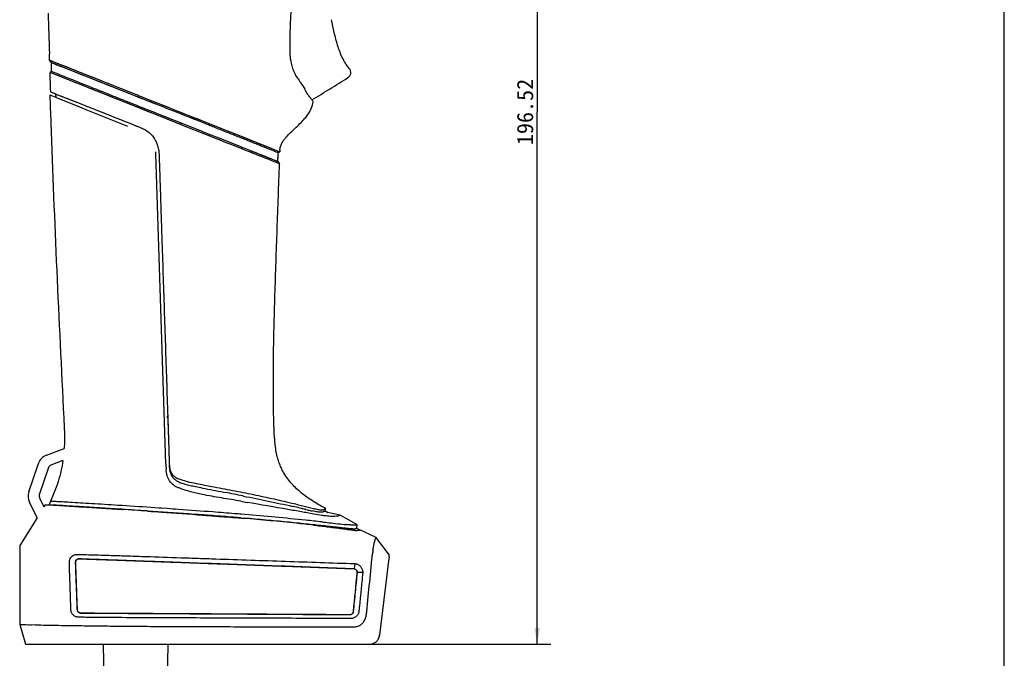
# Model space of a CAD drawing. Header units: millimetres. Extents: x -728 to -276, y -161 to 216.
# Tile 8 of 9: x -458 to -276, y -43 to 75. Entities that reach past the tile are written whole.
import ezdxf
from ezdxf.enums import TextEntityAlignment as Align

# ---------------------------------------------------------------- set-up
doc = ezdxf.new("R2010")
doc.units = ezdxf.units.MM
doc.header["$LTSCALE"] = 23.1
doc.layers.get('0').update_dxf_attribs({"linetype": 'CONTINUOUS'})
for name, color, linetype in [('00_COMPONENTS', 7, 'CONTINUOUS'), ('1', 7, 'CONTINUOUS'), ('51__DRAFT_DIMS', 7, 'CONTINUOUS')]:
    doc.layers.add(name, color=color, linetype=linetype)
doc.styles.get("Standard").update_dxf_attribs({"font": 'simfang.ttf'})
doc.dimstyles.new('DIMSTYLE_2', dxfattribs={"dimtxt": 3, "dimasz": 3, "dimexe": 2.5, "dimexo": 0.5, "dimgap": 0.75, "dimtad": 1, "dimdsep": 46, "dimtxsty": 'STANDARD', "dimblk": '_FILLED', "dimblk1": '_FILLED', "dimblk2": '_FILLED', "dimcen": 0.09, "dimclrt": 3, "dimazin": 2, "dimtp": 0.5, "dimtm": 0.5, "dimtfac": 1, "dimtofl": 0, "dimtmove": 0, "dimatfit": 3, "dimldrblk": '_FILLED', "dimfxl": 1, "dimtolj": 1, "dimarcsym": 0})

# ---------------------------------------------------------------- blocks, each defined once
blk = doc.blocks.new('_FILLED')
at = {"color": 0, "linetype": 'ByBlock'}
blk.add_solid([(0, 0), (-1, 0.167), (-1, -0.167)], dxfattribs=at)
blk = doc.blocks.new('*D3')
at = {"layer": '51__DRAFT_DIMS', "color": 4}
for p, q in [((-381.43, 156.43), (-359.44, 156.43)), ((-361.94, 156.43), (-361.94, 58.17)), ((-361.94, -40.1), (-361.94, 58.17)), ((-427.87, -40.1), (-359.44, -40.1))]:
    blk.add_line(p, q, dxfattribs=at)
at = {"layer": '51__DRAFT_DIMS', "color": 4, "xscale": 3, "yscale": 3, "zscale": 3}
for p, rotation in [((-361.94, 156.43), 90), ((-361.94, -40.1), 270)]:
    blk.add_blockref('_FILLED', p, dxfattribs=dict(at, rotation=rotation))
at = {"layer": '51__DRAFT_DIMS', "color": 3}
blk.add_text('196.52', height=3, rotation=90, dxfattribs=at).set_placement((-362.69, 58.17), align=Align.CENTER)

msp = doc.modelspace()

# ---------------------------------------------------------------- linework, layer by layer
msp.add_line((-275.687, -160.591), (-275.687, 216.493))
at = {"layer": '00_COMPONENTS', "color": 7}
for p, q in [((-451.977, 67.733), (-452.015, 68.906)), ((-451.996, 68.323), (-452.015, 68.906)), ((-451.977, 67.733), (-451.364, 67.49)), ((-451.661, 67.284), (-451.977, 67.732)), ((-451.661, 67.284), (-432.411, 59.652)), ((-451.615, 65.932), (-451.661, 67.284)), ((-451.364, 67.49), (-436.426, 61.573)), ((-451.606, 65.673), (-451.901, 65.467)), ((-451.756, 65.409), (-451.901, 65.467)), ((-451.756, 65.407), (-451.901, 65.467)), ((-451.606, 65.674), (-451.615, 65.932)), ((-451.606, 65.674), (-451.478, 65.622)), ((-451.527, 65.642), (-451.478, 65.622)), ((-448.767, 66.143), (-447.768, 65.747)), ((-432.524, 57.739), (-451.756, 65.409)), ((-451.777, 61.861), (-450.623, 61.406)), ((-444.065, 62.334), (-445.863, 63.053)), ((-451.936, 61.311), (-451.037, 60.946)), ((-451.151, 61.614), (-450.623, 61.406)), ((-451.037, 60.946), (-450.433, 60.704)), ((-450.852, 61.227), (-450.861, 61.48)), ((-450.852, 61.227), (-450.839, 60.862)), ((-450.852, 61.227), (-450.839, 60.862)), ((-450.623, 61.406), (-446.053, 59.601)), ((-450.433, 60.704), (-446.559, 59.156)), ((-435.088, 61.041), (-433.258, 60.312)), ((-433.258, 60.312), (-432.309, 59.934)), ((-446.559, 59.156), (-445.901, 58.893)), ((-445.901, 58.893), (-437.568, 55.575)), ((-432.331, 59.62), (-432.411, 59.652)), ((-432.309, 59.934), (-425.213, 57.113)), ((-427.353, 55.682), (-432.524, 57.739)), ((-432.484, 58.046), (-432.428, 58.024)), ((-432.428, 58.024), (-427.265, 55.97)), ((-425.351, 56.845), (-425.292, 56.821)), ((-425.213, 57.113), (-423.455, 56.414)), ((-423.455, 56.414), (-421.168, 55.504)), ((-437.192, 56.086), (-435.376, 55.365)), ((-435.646, 55.473), (-435.376, 55.365)), ((-426.311, 55.268), (-427.353, 55.682)), ((-427.265, 55.97), (-427.152, 55.925)), ((-427.152, 55.925), (-426.485, 55.66)), ((-426.485, 55.66), (-426.2, 55.546)), ((-426.152, 55.204), (-426.312, 55.267)), ((-426.151, 55.205), (-426.311, 55.268)), ((-424.241, 54.445), (-426.151, 55.205)), ((-424.298, 54.791), (-424.13, 54.724)), ((-424.298, 54.79), (-424.131, 54.724)), ((-421.334, 55.247), (-422.049, 55.532)), ((-421.168, 55.503), (-417.403, 54.005)), ((-421.168, 55.503), (-409.583, 50.884)), ((-417.403, 54.005), (-415.835, 53.381)), ((-415.835, 53.381), (-414.493, 52.845)), ((-414.493, 52.845), (-412.289, 51.965)), ((-408.953, 52.667), (-408.9, 52.751)), ((-414.912, 51.062), (-409.813, 49.046)), ((-412.289, 51.965), (-410.947, 51.428)), ((-410.947, 51.428), (-409.765, 50.955)), ((-409.765, 50.955), (-409.584, 50.883)), ((-409.1, 52.408), (-409.098, 52.411)), ((-409.057, 52.488), (-409.044, 52.512)), ((-409.044, 52.512), (-409.002, 52.586)), ((-409.002, 52.586), (-408.953, 52.667)), ((-432.369, 50.47), (-432.395, 50.832)), ((-430.756, 0.887), (-432.369, 50.47)), ((-409.813, 49.046), (-409.757, 50.63)), ((-409.795, 49.572), (-409.788, 49.748)), ((-409.692, 50.672), (-409.757, 50.629)), ((-409.527, 48.609), (-410.054, 48.819)), ((-409.813, 49.045), (-409.529, 48.612)), ((-430.182, 1.685), (-430.194, 2.065)), ((-430.173, 1.942), (-430.165, 1.671)), ((-430.504, -6.829), (-430.756, 0.887)), ((-430.165, 1.671), (-430.161, 1.562)), ((-430.161, 1.555), (-429.903, -6.257)), ((-410.545, -0.023), (-410.551, 0.17)), ((-410.545, -0.023), (-410.551, 0.17)), ((-430.075, -1.038), (-430.062, -1.45)), ((-452.564, -5.188), (-449.29, -3.952)), ((-455.804, -11.963), (-454.051, -6.732)), ((-449.52, -6.176), (-451.769, -7.025)), ((-430.505, -6.829), (-430.488, -7.38)), ((-452.185, -7.458), (-453.882, -12.522)), ((-419.879, -12.006), (-419.539, -12.073)), ((-416.309, -12.714), (-416.167, -12.742)), ((-454.289, -16.76), (-455.689, -13.837)), ((-453.85, -13.046), (-453.032, -14.755)), ((-452.771, -14.34), (-453.032, -14.755)), ((-452.771, -14.34), (-453.032, -14.755)), ((-451.844, -13.711), (-452.065, -14.375)), ((-451.917, -14.387), (-451.74, -14.395)), ((-451.335, -14.416), (-451.319, -14.417)), ((-438.59, -14.51), (-438.825, -14.494)), ((-438.634, -15.187), (-438.881, -15.171)), ((-438.635, -15.204), (-438.543, -15.21)), ((-433.851, -15.504), (-433.955, -15.497)), ((-433.932, -15.52), (-433.852, -15.525)), ((-431.721, -14.968), (-432.535, -14.912)), ((-431.303, -14.996), (-431.721, -14.968)), ((-430.297, -15.066), (-431.303, -14.996)), ((-423.702, -16.254), (-423.034, -16.305)), ((-415.911, -16.152), (-416.529, -16.1)), ((-401.303, -15.209), (-401.252, -15.176)), ((-401.303, -15.21), (-401.294, -15.204)), ((-401.133, -15.518), (-401.177, -15.497)), ((-401.133, -15.518), (-401.177, -15.497)), ((-401.054, -15.03), (-401.176, -15.498)), ((-401.133, -15.518), (-401.119, -15.524)), ((-400.824, -15.674), (-400.856, -15.661)), ((-400.795, -15.686), (-400.824, -15.674)), ((-400.768, -15.696), (-400.795, -15.686)), ((-400.743, -15.706), (-400.768, -15.696)), ((-400.719, -15.714), (-400.743, -15.706)), ((-400.698, -15.722), (-400.719, -15.714)), ((-400.68, -15.729), (-400.698, -15.722)), ((-400.665, -15.734), (-400.68, -15.729)), ((-400.655, -15.738), (-400.665, -15.734)), ((-400.656, -15.738), (-400.655, -15.738)), ((-398.346, -16.254), (-400.648, -15.784)), ((-400.623, -15.741), (-400.637, -15.786)), ((-395.26, -17.973), (-398.346, -16.254)), ((-454.289, -16.76), (-457.491, -21.862)), ((-416.686, -16.77), (-416.068, -16.821)), ((-395.434, -18.099), (-395.437, -18.101)), ((-395.26, -17.973), (-395.434, -18.099)), ((-395.26, -17.973), (-395.302, -18.673)), ((-395.302, -18.673), (-395.478, -18.8)), ((-395.302, -18.673), (-394.669, -18.97)), ((-394.845, -19.097), (-394.669, -18.97)), ((-391.782, -20.326), (-394.669, -18.969)), ((-391.782, -20.326), (-391.817, -20.616)), ((-391.782, -20.326), (-389.265, -23.625)), ((-457.491, -21.862), (-457.505, -36.46)), ((-389.3, -23.915), (-389.265, -23.625)), ((-447.241, -25.142), (-447.239, -25.209)), ((-447.239, -25.209), (-447.229, -25.486)), ((-395.597, -25.213), (-395.75, -26.18)), ((-392.602, -25.812), (-392.468, -24.458)), ((-389.46, -25.219), (-389.717, -27.305)), ((-389.3, -23.915), (-389.46, -25.219)), ((-394.161, -26.851), (-395.146, -26.876)), ((-392.678, -26.587), (-392.602, -25.812)), ((-392.678, -26.587), (-392.602, -25.812)), ((-389.717, -27.305), (-391.085, -38.423)), ((-444.839, -34.348), (-444.817, -34.349)), ((-457.505, -36.46), (-457.482, -36.46)), ((-457.505, -36.46), (-456.384, -36.482)), ((-457.505, -36.46), (-456.427, -40.065)), ((-457.482, -36.46), (-457.463, -36.46)), ((-457.463, -36.46), (-457.319, -36.463)), ((-457.319, -36.463), (-457.125, -36.466)), ((-457.125, -36.466), (-456.609, -36.477)), ((-456.609, -36.477), (-454.62, -36.52)), ((-455.981, -36.491), (-455.857, -36.494)), ((-455.723, -36.496), (-455.576, -36.5)), ((-455.416, -36.503), (-455.242, -36.507)), ((-454.62, -36.52), (-454.107, -36.531)), ((-452.06, -36.57), (-451.795, -36.575)), ((-451.795, -36.575), (-451.653, -36.577)), ((-451.653, -36.577), (-450.787, -36.592)), ((-450.787, -36.592), (-450.327, -36.6)), ((-450.327, -36.6), (-449.849, -36.608)), ((-449.849, -36.608), (-449.352, -36.616)), ((-449.352, -36.616), (-448.838, -36.624)), ((-448.838, -36.624), (-448.306, -36.633)), ((-448.306, -36.633), (-447.755, -36.641)), ((-447.755, -36.641), (-447.186, -36.649)), ((-447.186, -36.649), (-447.045, -36.652)), ((-444.712, -36.684), (-444.597, -36.686)), ((-442.657, -36.71), (-442.621, -36.71)), ((-442.657, -36.71), (-442.621, -36.711)), ((-442.621, -36.71), (-442.359, -36.713)), ((-442.359, -36.713), (-441.862, -36.719)), ((-436.258, -36.772), (-436.077, -36.773)), ((-436.077, -36.773), (-434.886, -36.782)), ((-434.886, -36.782), (-434.553, -36.785)), ((-429.783, -36.812), (-429.284, -36.814)), ((-429.284, -36.814), (-429.233, -36.815)), ((-429.233, -36.815), (-428.695, -36.817)), ((-428.695, -36.817), (-428.513, -36.818)), ((-428.695, -36.817), (-428.513, -36.818)), ((-404.428, -36.891), (-404.065, -36.891)), ((-400.714, -36.897), (-400.697, -36.897)), ((-400.697, -36.897), (-399.288, -36.898)), ((-399.288, -36.898), (-397.899, -36.9)), ((-397.217, -36.901), (-396.462, -36.903)), ((-396.605, -36.903), (-396.462, -36.904))]:
    msp.add_line(p, q, dxfattribs=at)
for points in [[(-451.977, 67.733), (-451.922, 67.712), (-451.852, 67.684), (-451.763, 67.648), (-451.655, 67.605), (-451.523, 67.553)], [(-451.661, 67.284), (-451.549, 67.239), (-451.394, 67.178), (-451.197, 67.101), (-450.959, 67.006), (-450.68, 66.895), (-450.014, 66.634)], [(-451.176, 67.415), (-450.954, 67.328), (-450.386, 67.103)], [(-450.386, 67.103), (-450.031, 66.964), (-449.624, 66.804), (-448.639, 66.414)], [(-450.014, 66.634), (-449.632, 66.483), (-448.767, 66.143)], [(-448.639, 66.414), (-448.059, 66.185), (-447.425, 65.934), (-446.734, 65.659), (-445.167, 65.041)], [(-447.768, 65.747), (-447.208, 65.525), (-446.61, 65.287), (-445.964, 65.032), (-445.263, 64.755), (-444.514, 64.458), (-442.891, 63.816)], [(-445.863, 63.053), (-446.659, 63.369), (-447.384, 63.657), (-448.042, 63.921), (-448.651, 64.166), (-449.211, 64.39), (-449.716, 64.593), (-450.18, 64.778), (-450.599, 64.945), (-450.966, 65.093), (-451.285, 65.22), (-451.55, 65.325), (-451.756, 65.407)], [(-445.167, 65.041), (-444.295, 64.696), (-443.356, 64.324), (-442.35, 63.925), (-440.153, 63.049)], [(-442.891, 63.816), (-442.022, 63.471), (-441.154, 63.126), (-440.297, 62.784), (-439.448, 62.445), (-438.624, 62.116), (-437.832, 61.804), (-437.068, 61.504), (-436.331, 61.213), (-435.623, 60.931), (-434.275, 60.394)], [(-451.777, 61.861), (-451.674, 61.822), (-451.535, 61.767), (-451.362, 61.697), (-451.151, 61.614)], [(-432.524, 57.739), (-434.027, 58.322), (-435.516, 58.914), (-436.941, 59.497), (-438.297, 60.045), (-439.586, 60.552), (-440.81, 61.036), (-441.966, 61.499), (-444.065, 62.334)], [(-440.153, 63.049), (-438.963, 62.579), (-437.718, 62.088), (-436.426, 61.573)], [(-449.967, 61.147), (-449.599, 61.003), (-449.211, 60.85), (-448.807, 60.69), (-448.389, 60.525), (-447.963, 60.357), (-447.533, 60.185), (-447.098, 60.015), (-446.663, 59.844), (-446.051, 59.601)], [(-434.275, 60.394), (-433.627, 60.138), (-433.006, 59.89), (-432.411, 59.652)], [(-432.309, 59.934), (-431.493, 59.613), (-430.684, 59.291), (-429.883, 58.97)], [(-429.088, 58.654), (-428.298, 58.342), (-427.517, 58.029), (-426.744, 57.716), (-425.977, 57.41), (-425.213, 57.113)], [(-429.041, 56.354), (-430.159, 56.797), (-430.729, 57.025), (-431.314, 57.261), (-431.912, 57.5), (-432.524, 57.739)], [(-432.428, 58.024), (-431.817, 57.784), (-431.219, 57.546), (-430.635, 57.311), (-430.067, 57.085), (-429.509, 56.865), (-428.953, 56.641), (-428.392, 56.415), (-427.83, 56.192), (-427.265, 55.97)], [(-425.213, 57.113), (-424.923, 56.998), (-424.632, 56.883), (-424.047, 56.648)], [(-424.047, 56.648), (-423.752, 56.531), (-423.455, 56.414)], [(-437.192, 56.086), (-436.724, 55.9), (-436.455, 55.793), (-436.185, 55.686), (-435.916, 55.58), (-435.646, 55.473)], [(-427.353, 55.682), (-427.916, 55.909), (-428.479, 56.131), (-429.041, 56.354)], [(-408.9, 52.751), (-408.844, 52.836), (-408.784, 52.924), (-408.718, 53.014), (-408.646, 53.11), (-408.57, 53.209), (-408.492, 53.305), (-408.414, 53.399), (-408.336, 53.49), (-408.26, 53.576), (-408.189, 53.655), (-408.121, 53.729), (-408.073, 53.779)], [(-414.916, 51.064), (-414.485, 50.895), (-413.921, 50.673), (-413.41, 50.47), (-412.96, 50.29), (-412.559, 50.133), (-412.19, 49.988), (-411.85, 49.853), (-411.542, 49.732), (-411.258, 49.621), (-410.997, 49.517), (-410.761, 49.423), (-410.553, 49.34), (-410.372, 49.268), (-410.216, 49.207), (-410.084, 49.155), (-409.975, 49.11), (-409.885, 49.074), (-409.813, 49.046)], [(-409.1, 52.408), (-409.081, 52.443), (-409.057, 52.488)], [(-409.782, 49.924), (-409.776, 50.101), (-409.77, 50.277), (-409.757, 50.63)], [(-409.527, 48.609), (-409.66, 48.66), (-409.835, 48.73), (-410.054, 48.819)], [(-430.149, 1.21), (-430.138, 0.853), (-430.125, 0.487), (-430.113, 0.119), (-430.101, -0.253)], [(-429.939, -5.168), (-429.921, -5.709), (-429.903, -6.257)], [(-401.294, -15.204), (-401.26, -15.182), (-401.252, -15.177)], [(-400.856, -15.661), (-400.892, -15.646), (-400.91, -15.639), (-400.929, -15.631), (-400.948, -15.623), (-400.966, -15.615), (-400.983, -15.607), (-400.999, -15.6), (-401.014, -15.593)], [(-397.899, -36.9), (-396.903, -36.902), (-396.752, -36.902)]]:
    msp.add_lwpolyline(points, dxfattribs=at)
for centre, radius, start, end in [((2335.511, 159.417), 2788.995, 181.705538, 181.859724), ((-406.286, 50.97), 3.167, 177.67647, 182.5465), ((-405.105, 62.685), 12.922, 248.38427, 248.90075), ((-451.681, -7.527), 2.5, 110.68477, 161.47565), ((-451.522, -7.68), 0.7, 110.68477, 161.47565), ((-410.635, -6.775), 19.862, 181.74553, 182.19323), ((-423.693, -7.271), 6.795, 182.21079, 184.71004), ((-453.434, -12.757), 2.5, 161.47565, 205.58256), ((-453.218, -12.744), 0.7, 161.47565, 205.58256), ((-400.419, 107.19), 120.713, 258.22243, 258.8693), ((-671.534, -1291.515), 1304.022, 78.71314, 78.85783), ((-461.722, -215.89), 201.742, 87.04871, 87.16392), ((-552.347, -1772.207), 1761.375, 86.09961, 86.297036), ((-330.233, 462.366), 483.836, 259.70916, 259.85095), ((-553.124, -1779.748), 1768.272, 86.135746, 86.287688), ((-549.682, -1702.405), 1690.852, 86.074675, 86.231268), ((-424.264, -90.095), 77.381, 76.88152, 77.1959), ((-497.433, -400.081), 395.885, 76.56439, 76.75063), ((-500.413, -548.968), 541.697, 79.79032, 79.9078), ((-391.141, 42.054), 58.847, 256.73791, 257.12966), ((-504.24, -568.835), 561.927, 79.64092, 79.76532), ((-394.881, 25.662), 42.033, 257.12213, 258.17163), ((-400.095, -13.96), 1.857, 246.3224, 248.11635), ((-400.025, -13.778), 2.052, 248.18885, 249.8177), ((-399.608, -12.643), 3.261, 249.81722, 250.83763), ((-398.098, -8.297), 7.862, 250.83706, 251.25842), ((-400.841, -15.664), 0.23, 325.51798, 328.455), ((-400.831, -15.665), 0.221, 339.51881, 339.76521), ((-400.781, -15.684), 0.168, 338.92454, 339.53393), ((-360.746, -27.449), 31.862, 171.60784, 172.71318), ((-395.793, -26.8), 0.621, 85.99165, 87.86134), ((-395.795, -26.818), 0.639, 78.5507, 85.96138), ((-395.788, -26.822), 0.64, 33.48482, 48.91385), ((-446.345, -33.674), 0.58, 195.85874, 203.53936), ((-446.268, -33.64), 0.664, 203.54816, 210.36715), ((-444.202, 95.927), 130.277, 269.57771, 269.7197), ((-396.493, -33.984), 0.652, 337.49336, 342.31692), ((-396.484, -33.986), 0.644, 342.31356, 347.31755), ((-396.477, -33.988), 0.636, 347.28892, 354.42342), ((-434.889, 910.571), 947.296, 268.837503, 268.961381), ((-419.136, 2225.697), 2262.534, 269.609584, 269.730361), ((-395.976, -33.201), 3.7, 272.6536, 274.49222), ((-395.898, -34.201), 2.697, 274.50475, 281.99873), ((-395.923, -34.097), 2.804, 282.05371, 284.43936), ((-392.828, -38.192), 1.885, 286.41839, 287.85276), ((-392.822, -38.209), 1.867, 287.85356, 288.7284), ((-392.806, -38.256), 1.818, 288.71137, 293.22908), ((-393.016, -38.319), 1.918, 335.46432, 338.40684), ((-393.08, -38.294), 1.987, 338.40153, 340.2877), ((-393.138, -38.273), 2.049, 340.28877, 342.30213), ((-393.232, -38.243), 2.147, 342.31594, 345.76787), ((-394.751, -37.933), 3.698, 350.34356, 350.71906), ((-395.273, -37.849), 4.227, 350.73454, 351.71727), ((-396.052, -37.734), 5.014, 351.70384, 352.10294)]:
    msp.add_arc(centre, radius, start, end, dxfattribs=at)
for points, knots in [([(-407.58, 69.546), (-407.584, 69.739), (-407.583, 70.124), (-407.581, 70.894), (-407.564, 72.243), (-407.509, 74.169), (-407.404, 76.479), (-407.31, 78.017), (-407.256, 78.786)], [0, 0, 0, 0, 0.0624777, 0.1249651, 0.2499629, 0.4999741, 0.7499903, 1, 1, 1, 1]), ([(-396.644, 66.184), (-396.773, 66.339), (-397.021, 66.659), (-397.358, 67.162), (-397.663, 67.686), (-397.937, 68.227), (-398.184, 68.78), (-398.483, 69.53), (-398.807, 70.487), (-399.136, 71.654), (-399.42, 72.832), (-399.673, 74.017), (-399.827, 74.809), (-399.902, 75.206)], [0, 0, 0, 0, 0.0624959, 0.1249936, 0.1874937, 0.2499949, 0.312497, 0.3749998, 0.4999921, 0.6249907, 0.7499928, 0.8749962, 1, 1, 1, 1]), ([(-396.644, 66.184), (-396.903, 66.494), (-397.375, 67.152), (-397.951, 68.22), (-398.418, 69.339), (-398.807, 70.487), (-399.136, 71.654), (-399.515, 73.224), (-399.752, 74.413), (-399.902, 75.206)], [0, 0, 0, 0, 0.1249391, 0.24991, 0.3749082, 0.4999209, 0.6249399, 0.7499624, 1, 1, 1, 1]), ([(-407.45, 67.704), (-407.495, 68.009), (-407.545, 68.623), (-407.574, 69.238), (-407.58, 69.546)], [0, 0, 0, 0, 0.4997293, 1, 1, 1, 1]), ([(-407.45, 67.704), (-407.4, 67.367), (-407.273, 66.701), (-406.957, 65.744), (-406.513, 64.871), (-406.154, 64.34), (-405.973, 64.084)], [0, 0, 0, 0, 0.2587253, 0.513847, 0.7621801, 1, 1, 1, 1]), ([(-451.777, 61.861), (-451.787, 62.167), (-451.829, 63.369), (-451.87, 64.571), (-451.901, 65.467)], [0, 0, 0, 0, 0.2545756, 1, 1, 1, 1]), ([(-451.478, 65.622), (-451.231, 65.521), (-450.524, 65.241), (-448.288, 64.341), (-445.822, 63.359), (-443.323, 62.361), (-441.853, 61.771), (-440.339, 61.171), (-438.794, 60.563), (-437.233, 59.94), (-435.661, 59.304), (-434.073, 58.679), (-433.015, 58.257), (-432.484, 58.046)], [0, 0, 0, 0, 0.0391382, 0.1115104, 0.3537157, 0.428472, 0.506263, 0.5861367, 0.6674351, 0.7497306, 0.8327463, 0.9162546, 1, 1, 1, 1]), ([(-396.886, 64.516), (-396.752, 64.602), (-396.515, 64.828), (-396.338, 65.288), (-396.382, 65.777), (-396.542, 66.063), (-396.644, 66.184)], [0, 0, 0, 0, 0.2500884, 0.4998764, 0.7497594, 1, 1, 1, 1]), ([(-405.973, 64.084), (-405.866, 63.931), (-405.468, 63.38), (-405.083, 62.814), (-404.855, 62.376)], [0, 0, 0, 0, 0.2737248, 1, 1, 1, 1]), ([(-403.532, 60.408), (-402.418, 61.083), (-400.193, 62.436), (-397.984, 63.816), (-396.886, 64.516)], [0, 0, 0, 0, 0.5000013, 1, 1, 1, 1]), ([(-404.479, 61.7), (-404.51, 61.751), (-404.641, 61.973), (-404.763, 62.2), (-404.855, 62.376)], [0, 0, 0, 0, 0.2304578, 1, 1, 1, 1]), ([(-404.833, 57.004), (-404.637, 57.22), (-403.935, 58.112), (-403.456, 59.199), (-403.325, 60.032)], [0, 0, 0, 0, 0.2571048, 1, 1, 1, 1]), ([(-403.532, 60.408), (-403.661, 60.571), (-404.009, 60.977), (-404.309, 61.421), (-404.479, 61.7)], [0, 0, 0, 0, 0.3889764, 1, 1, 1, 1]), ([(-403.325, 60.033), (-403.326, 60.091), (-403.392, 60.228), (-403.479, 60.34), (-403.532, 60.408)], [0, 0, 0, 0, 0.4025392, 1, 1, 1, 1]), ([(-446.053, 59.601), (-445.366, 59.33), (-442.413, 58.159), (-439.46, 56.987), (-437.192, 56.086)], [0, 0, 0, 0, 0.2322133, 1, 1, 1, 1]), ([(-425.351, 56.845), (-425.931, 57.076), (-428.258, 58.001), (-430.584, 58.926), (-432.331, 59.62)], [0, 0, 0, 0, 0.2494766, 1, 1, 1, 1]), ([(-422.049, 55.532), (-422.318, 55.639), (-423.399, 56.069), (-424.48, 56.499), (-425.292, 56.821)], [0, 0, 0, 0, 0.2487861, 1, 1, 1, 1]), ([(-408.074, 53.779), (-407.55, 54.332), (-406.414, 55.351), (-405.338, 56.433), (-404.833, 57.003)], [0, 0, 0, 0, 0.5000381, 1, 1, 1, 1]), ([(-451.757, 56.194), (-451.431, 47.108), (-450.712, 28.938), (-449.828, 10.776), (-449.363, 1.696)], [0, 0, 0, 0, 0.500003, 1, 1, 1, 1]), ([(-435.376, 55.365), (-435.062, 55.24), (-434.43, 54.986), (-433.869, 54.594), (-433.611, 54.373)], [0, 0, 0, 0, 0.4993871, 1, 1, 1, 1]), ([(-424.13, 54.724), (-422.838, 54.211), (-420.312, 53.204), (-417.783, 52.204), (-416.549, 51.713)], [0, 0, 0, 0, 0.5113673, 1, 1, 1, 1]), ([(-409.865, 50.672), (-410.222, 50.813), (-410.906, 51.086), (-411.799, 51.445), (-412.574, 51.757), (-413.293, 52.039), (-414.098, 52.356), (-415.322, 52.858), (-417.003, 53.519), (-419.127, 54.371), (-420.59, 54.951), (-421.334, 55.247)], [0, 0, 0, 0, 0.0931213, 0.1790075, 0.2337065, 0.2962985, 0.3665399, 0.444061, 0.6176604, 0.8054503, 1, 1, 1, 1]), ([(-433.609, 54.372), (-433.393, 54.187), (-432.991, 53.778), (-432.505, 53.07), (-432.141, 52.292), (-431.939, 51.606), (-431.833, 51.045), (-431.772, 50.481), (-431.748, 49.783), (-431.722, 48.953), (-431.686, 47.854), (-431.642, 46.481), (-431.588, 44.832), (-431.534, 43.183), (-431.462, 40.984), (-431.371, 38.235), (-431.226, 33.836), (-431.044, 28.337), (-430.826, 21.738), (-430.609, 15.139), (-430.391, 8.541), (-430.246, 4.142), (-430.173, 1.942)], [0, 0, 0, 0, 0.0161289, 0.0322636, 0.048411, 0.0645508, 0.0726211, 0.0807234, 0.0966116, 0.1121754, 0.1277392, 0.1588709, 0.1900074, 0.2211483, 0.2522932, 0.3145926, 0.3769016, 0.5015318, 0.6261535, 0.7507645, 0.8753801, 1, 1, 1, 1]), ([(-416.627, 51.421), (-417.237, 51.663), (-419.776, 52.668), (-422.313, 53.679), (-424.241, 54.445)], [0, 0, 0, 0, 0.2403899, 1, 1, 1, 1]), ([(-415.086, 50.811), (-415.21, 50.86), (-415.724, 51.064), (-416.237, 51.267), (-416.627, 51.421)], [0, 0, 0, 0, 0.2414068, 1, 1, 1, 1]), ([(-416.549, 51.713), (-416.407, 51.656), (-415.861, 51.439), (-415.316, 51.222), (-414.912, 51.062)], [0, 0, 0, 0, 0.2599967, 1, 1, 1, 1]), ([(-409.45, 51.099), (-409.441, 51.326), (-409.372, 51.779), (-409.203, 52.205), (-409.1, 52.408)], [0, 0, 0, 0, 0.5001489, 1, 1, 1, 1]), ([(-412.74, 49.881), (-412.915, 49.95), (-413.698, 50.26), (-414.479, 50.57), (-415.086, 50.811)], [0, 0, 0, 0, 0.2237898, 1, 1, 1, 1]), ([(-410.054, 48.819), (-410.199, 48.877), (-411.093, 49.233), (-411.99, 49.585), (-412.74, 49.881)], [0, 0, 0, 0, 0.1619069, 1, 1, 1, 1]), ([(-409.583, 50.884), (-409.571, 50.879), (-409.526, 50.861), (-409.481, 50.843), (-409.449, 50.83)], [0, 0, 0, 0, 0.2859539, 1, 1, 1, 1]), ([(-410.551, 0.169), (-410.67, 4.205), (-410.703, 12.284), (-410.384, 24.395), (-409.962, 36.502), (-409.67, 44.574), (-409.527, 48.609)], [0, 0, 0, 0, 0.2499718, 0.4999821, 0.7500002, 1, 1, 1, 1]), ([(-449.363, 1.696), (-449.315, 0.755), (-449.218, -1.125), (-449.234, -3.011), (-449.29, -3.952)], [0, 0, 0, 0, 0.4999711, 1, 1, 1, 1]), ([(-408.531, -8.779), (-408.701, -8.505), (-409.033, -7.934), (-409.623, -6.651), (-410.145, -4.792), (-410.447, -2.434), (-410.52, -0.812), (-410.544, -0.023)], [0, 0, 0, 0, 0.1063015, 0.2177011, 0.4647663, 0.739374, 1, 1, 1, 1]), ([(-449.514, -6.177), (-449.704, -7.481), (-450.302, -10.062), (-451.284, -12.518), (-451.844, -13.711)], [0, 0, 0, 0, 0.4999805, 1, 1, 1, 1]), ([(-429.906, -6.676), (-429.897, -6.9), (-429.885, -7.348), (-429.81, -8.015), (-429.634, -8.663), (-429.31, -9.255), (-428.834, -9.735), (-428.259, -10.086), (-427.636, -10.342), (-427.206, -10.472), (-426.99, -10.532)], [0, 0, 0, 0, 0.12543, 0.2505291, 0.3752053, 0.499457, 0.6238853, 0.7489559, 0.8744226, 1, 1, 1, 1]), ([(-423.813, -12.45), (-424.176, -12.376), (-424.9, -12.219), (-425.978, -11.948), (-427.044, -11.634), (-427.83, -11.354), (-428.343, -11.139), (-428.596, -11.024), (-428.841, -10.892), (-429.302, -10.586), (-429.876, -9.96), (-430.313, -8.929), (-430.434, -8.197), (-430.465, -7.829)], [0, 0, 0, 0, 0.1252056, 0.2504377, 0.375743, 0.5010683, 0.5324423, 0.5638065, 0.5950862, 0.6263467, 0.7506939, 0.8751454, 1, 1, 1, 1]), ([(-429.839, -7.373), (-429.805, -7.649), (-429.718, -8.063), (-429.472, -8.566), (-429.213, -8.899), (-428.891, -9.17), (-428.409, -9.454), (-427.76, -9.718), (-426.956, -9.954), (-425.871, -10.214), (-425.05, -10.375), (-424.503, -10.484)], [0, 0, 0, 0, 0.1246889, 0.187143, 0.2496162, 0.3121416, 0.3747299, 0.4998087, 0.6249422, 0.7500398, 1, 1, 1, 1]), ([(-401.054, -15.03), (-401.775, -14.638), (-403.198, -13.817), (-405.228, -12.416), (-407.081, -10.781), (-408.099, -9.477), (-408.532, -8.779)], [0, 0, 0, 0, 0.2500328, 0.500067, 0.7500887, 1, 1, 1, 1]), ([(-426.99, -10.532), (-426.671, -10.62), (-426.028, -10.774), (-425.381, -10.914), (-425.058, -10.981)], [0, 0, 0, 0, 0.5004516, 1, 1, 1, 1]), ([(-416.668, -13.686), (-417.261, -13.579), (-418.452, -13.379), (-420.241, -13.092), (-422.03, -12.793), (-423.22, -12.572), (-423.813, -12.45)], [0, 0, 0, 0, 0.2495519, 0.4993115, 0.7494606, 1, 1, 1, 1]), ([(-422.085, -10.948), (-421.435, -11.069), (-420.137, -11.314), (-418.199, -11.694), (-416.268, -12.069), (-413.712, -12.569), (-410.562, -13.261), (-408.056, -13.841), (-406.816, -14.14)], [0, 0, 0, 0, 0.12726, 0.2538789, 0.3799139, 0.505358, 0.7546729, 1, 1, 1, 1]), ([(-452.771, -14.34), (-452.662, -14.349), (-452.377, -14.364), (-452.092, -14.378), (-451.917, -14.387)], [0, 0, 0, 0, 0.3852116, 1, 1, 1, 1]), ([(-438.825, -14.494), (-440.429, -14.391), (-442.759, -14.243), (-445.733, -14.058), (-447.636, -13.941), (-449.217, -13.848), (-450.428, -13.784), (-451.26, -13.742), (-451.689, -13.723), (-451.844, -13.711)], [0, 0, 0, 0, 0.369691, 0.536982, 0.6852753, 0.8082673, 0.9014022, 0.9641049, 1, 1, 1, 1]), ([(-451.32, -14.417), (-450.598, -14.454), (-448.869, -14.552), (-444.641, -14.815), (-441.134, -15.039), (-438.635, -15.204)], [0, 0, 0, 0, 0.1706545, 0.4087119, 1, 1, 1, 1]), ([(-438.881, -15.171), (-441.445, -15.005), (-445.59, -14.743), (-449.737, -14.492), (-451.319, -14.416)], [0, 0, 0, 0, 0.6186105, 1, 1, 1, 1]), ([(-416.167, -12.742), (-414.642, -13.047), (-411.62, -13.657), (-408.605, -14.3), (-407.114, -14.639)], [0, 0, 0, 0, 0.504388, 1, 1, 1, 1]), ([(-405.49, -15.653), (-406.317, -15.506), (-409.649, -14.919), (-412.985, -14.348), (-415.489, -13.899)], [0, 0, 0, 0, 0.2481509, 1, 1, 1, 1]), ([(-406.816, -14.141), (-406.466, -14.226), (-405.771, -14.392), (-404.745, -14.653), (-403.767, -14.908), (-402.89, -15.119), (-402.192, -15.256), (-401.721, -15.305), (-401.449, -15.283), (-401.339, -15.232), (-401.303, -15.21)], [0, 0, 0, 0, 0.1908531, 0.3788637, 0.5606989, 0.7266334, 0.8573718, 0.936832, 0.9774084, 1, 1, 1, 1]), ([(-433.852, -15.525), (-433.01, -15.583), (-429.626, -15.818), (-426.243, -16.063), (-423.702, -16.254)], [0, 0, 0, 0, 0.2488495, 1, 1, 1, 1]), ([(-423.831, -16.211), (-424.668, -16.149), (-428.007, -15.905), (-431.348, -15.673), (-433.851, -15.504)], [0, 0, 0, 0, 0.2506588, 1, 1, 1, 1]), ([(-421.821, -15.68), (-423.94, -15.518), (-426.766, -15.313), (-429.591, -15.115), (-430.297, -15.066)], [0, 0, 0, 0, 0.7502227, 1, 1, 1, 1]), ([(-416.686, -16.77), (-417.126, -16.733), (-418.889, -16.588), (-420.652, -16.451), (-421.975, -16.35)], [0, 0, 0, 0, 0.2497365, 1, 1, 1, 1]), ([(-416.529, -16.1), (-416.969, -16.063), (-418.733, -15.918), (-420.497, -15.781), (-421.821, -15.68)], [0, 0, 0, 0, 0.2497865, 1, 1, 1, 1]), ([(-401.677, -17.519), (-402.685, -17.41), (-407.426, -16.911), (-412.172, -16.468), (-415.911, -16.152)], [0, 0, 0, 0, 0.2128461, 1, 1, 1, 1]), ([(-404.641, -15.223), (-404.708, -15.208), (-404.977, -15.144), (-405.246, -15.079), (-405.449, -15.031)], [0, 0, 0, 0, 0.2480675, 1, 1, 1, 1]), ([(-401.445, -15.664), (-401.488, -15.69), (-401.573, -15.726), (-401.726, -15.744), (-402.045, -15.74), (-402.645, -15.651), (-403.177, -15.546), (-403.497, -15.479)], [0, 0, 0, 0, 0.0715702, 0.1304924, 0.220244, 0.5295913, 1, 1, 1, 1]), ([(-400.391, -16.475), (-400.592, -16.461), (-401.023, -16.418), (-401.96, -16.293), (-402.692, -16.159), (-403.196, -16.067)], [0, 0, 0, 0, 0.2127956, 0.4581331, 1, 1, 1, 1]), ([(-401.303, -15.575), (-401.309, -15.579), (-401.34, -15.598), (-401.371, -15.617), (-401.395, -15.632)], [0, 0, 0, 0, 0.2158498, 1, 1, 1, 1]), ([(-401.303, -15.575), (-401.291, -15.568), (-401.269, -15.555), (-401.241, -15.538), (-401.221, -15.524), (-401.205, -15.516), (-401.194, -15.507), (-401.183, -15.505), (-401.18, -15.496), (-401.177, -15.497)], [0, 0, 0, 0, 0.2719338, 0.5303663, 0.654311, 0.7701136, 0.8841312, 0.9343114, 1, 1, 1, 1]), ([(-401.252, -15.176), (-401.244, -15.171), (-401.214, -15.153), (-401.185, -15.134), (-401.163, -15.12)], [0, 0, 0, 0, 0.269862, 1, 1, 1, 1]), ([(-401.164, -15.12), (-401.152, -15.112), (-401.113, -15.085), (-401.077, -15.053), (-401.053, -15.028)], [0, 0, 0, 0, 0.2878725, 1, 1, 1, 1]), ([(-400.645, -15.785), (-400.639, -15.774), (-400.632, -15.76), (-400.626, -15.747), (-400.624, -15.744)], [0, 0, 0, 0, 0.7973502, 1, 1, 1, 1]), ([(-398.346, -16.254), (-398.366, -16.266), (-398.408, -16.29), (-398.521, -16.368), (-398.632, -16.403), (-398.718, -16.422)], [0, 0, 0, 0, 0.1713027, 0.3576961, 1, 1, 1, 1]), ([(-421.698, -16.407), (-421.23, -16.443), (-419.366, -16.588), (-417.503, -16.739), (-416.109, -16.856)], [0, 0, 0, 0, 0.2510681, 1, 1, 1, 1]), ([(-403.268, -18.104), (-404.329, -17.984), (-408.605, -17.52), (-412.888, -17.127), (-416.109, -16.855)], [0, 0, 0, 0, 0.2484036, 1, 1, 1, 1]), ([(-395.479, -18.8), (-395.493, -18.811), (-395.545, -18.821), (-395.642, -18.827), (-395.785, -18.826), (-395.972, -18.817), (-396.203, -18.8), (-396.601, -18.765), (-397.206, -18.704), (-398.061, -18.612), (-399.082, -18.499), (-400.261, -18.368), (-401.59, -18.222), (-403.059, -18.063), (-405.26, -17.831), (-408.26, -17.528), (-412.077, -17.168), (-414.717, -16.936), (-416.068, -16.822)], [0, 0, 0, 0, 0.0026378, 0.007348, 0.0142202, 0.0232687, 0.0344901, 0.0478751, 0.0810872, 0.1227514, 0.172516, 0.2299799, 0.294742, 0.3663535, 0.4441748, 0.6156995, 0.8034419, 1, 1, 1, 1]), ([(-403.268, -18.104), (-402.423, -18.2), (-401.167, -18.348), (-399.52, -18.554), (-398.358, -18.704), (-397.307, -18.845), (-396.425, -18.963), (-395.822, -19.044), (-395.457, -19.089), (-395.314, -19.103), (-395.254, -19.107)], [0, 0, 0, 0, 0.3158878, 0.4695191, 0.6165383, 0.7511389, 0.8634065, 0.9469268, 0.9773328, 1, 1, 1, 1]), ([(-401.677, -17.519), (-401.26, -17.564), (-399.736, -17.73), (-398.213, -17.901), (-397.106, -18.014)], [0, 0, 0, 0, 0.2736935, 1, 1, 1, 1]), ([(-398.837, -16.443), (-399.002, -16.467), (-399.52, -16.508), (-400.04, -16.499), (-400.391, -16.475)], [0, 0, 0, 0, 0.3212441, 1, 1, 1, 1]), ([(-398.718, -16.422), (-398.727, -16.424), (-398.767, -16.432), (-398.806, -16.439), (-398.837, -16.443)], [0, 0, 0, 0, 0.2316184, 1, 1, 1, 1]), ([(-395.437, -18.101), (-395.453, -18.111), (-395.506, -18.121), (-395.604, -18.128), (-395.748, -18.126), (-395.934, -18.118), (-396.165, -18.102), (-396.56, -18.068), (-396.879, -18.037), (-397.106, -18.013)], [0, 0, 0, 0, 0.0340446, 0.0930602, 0.1781608, 0.2896315, 0.4275543, 0.5919399, 1, 1, 1, 1]), ([(-394.845, -19.097), (-394.879, -19.116), (-395.021, -19.127), (-395.155, -19.115), (-395.254, -19.107)], [0, 0, 0, 0, 0.2794702, 1, 1, 1, 1]), ([(-392.267, -22.799), (-392.23, -22.549), (-392.158, -22.102), (-392.046, -21.531), (-391.952, -21.138), (-391.881, -20.856), (-391.828, -20.702), (-391.817, -20.616)], [0, 0, 0, 0, 0.3397558, 0.6085229, 0.7828957, 0.8830943, 1, 1, 1, 1]), ([(-448.337, -24.95), (-448.338, -24.796), (-448.283, -24.491), (-448.075, -24.087), (-447.764, -23.777), (-447.51, -23.642), (-447.379, -23.595)], [0, 0, 0, 0, 0.2621286, 0.5174384, 0.7627427, 1, 1, 1, 1]), ([(-447.379, -23.595), (-447.316, -23.573), (-447.189, -23.535), (-446.947, -23.505), (-446.77, -23.51), (-446.659, -23.514)], [0, 0, 0, 0, 0.2734887, 0.5431168, 1, 1, 1, 1]), ([(-446.659, -23.514), (-446.172, -23.53), (-445.184, -23.552), (-443.685, -23.596), (-442.154, -23.642), (-440.068, -23.705), (-437.423, -23.79), (-433.144, -23.932), (-428.843, -24.078), (-424.534, -24.226), (-420.229, -24.372), (-414.858, -24.556), (-406.29, -24.849), (-399.872, -25.068), (-395.597, -25.213)], [0, 0, 0, 0, 0.0286227, 0.0580242, 0.0880449, 0.1185535, 0.1805858, 0.2434263, 0.3699638, 0.433295, 0.4965754, 0.6229067, 0.748861, 1, 1, 1, 1]), ([(-392.468, -24.458), (-392.46, -24.369), (-392.425, -24.019), (-392.384, -23.669), (-392.351, -23.408)], [0, 0, 0, 0, 0.251861, 1, 1, 1, 1]), ([(-448.006, -33.992), (-448.032, -33.876), (-448.05, -33.664), (-448.06, -33.267), (-448.076, -32.804), (-448.094, -32.247), (-448.112, -31.691), (-448.13, -31.135), (-448.155, -30.393), (-448.186, -29.467), (-448.223, -28.355), (-448.273, -26.872), (-448.311, -25.759), (-448.335, -25.018)], [0, 0, 0, 0, 0.03967, 0.0706286, 0.1326464, 0.1945592, 0.2565284, 0.3185005, 0.3804586, 0.5043546, 0.6282549, 0.7521657, 1, 1, 1, 1]), ([(-447.197, -24.744), (-447.225, -24.806), (-447.257, -24.94), (-447.244, -25.075), (-447.241, -25.142)], [0, 0, 0, 0, 0.4990024, 1, 1, 1, 1]), ([(-395.771, -26.206), (-397.934, -26.125), (-402.266, -25.963), (-407.685, -25.767), (-412.03, -25.61), (-415.3, -25.491), (-418.576, -25.373), (-421.856, -25.255), (-425.142, -25.137), (-428.439, -25.019), (-431.749, -24.901), (-435.056, -24.784), (-437.797, -24.685), (-439.697, -24.613), (-440.765, -24.574), (-441.558, -24.546), (-442.345, -24.52), (-443.126, -24.493), (-443.9, -24.467), (-444.54, -24.444), (-445.047, -24.424), (-445.423, -24.41), (-445.735, -24.398), (-445.983, -24.388), (-446.168, -24.38), (-446.321, -24.374), (-446.443, -24.369), (-446.535, -24.365), (-446.627, -24.367), (-446.748, -24.39), (-446.896, -24.451), (-447.053, -24.568), (-447.153, -24.702), (-447.205, -24.828), (-447.222, -24.93), (-447.219, -25.035), (-447.216, -25.106), (-447.215, -25.141)], [0, 0, 0, 0, 0.1249439, 0.2501786, 0.3129805, 0.3759172, 0.4390031, 0.5021985, 0.5653677, 0.6287877, 0.6926112, 0.7565223, 0.8198205, 0.8508943, 0.8662665, 0.881529, 0.8966818, 0.9117165, 0.9266243, 0.9413757, 0.9486776, 0.9559237, 0.9631107, 0.9666816, 0.9702373, 0.9737776, 0.9755428, 0.977308, 0.9790621, 0.9808253, 0.9844322, 0.9881508, 0.9919975, 0.9939511, 0.9959295, 0.9979582, 1, 1, 1, 1]), ([(-447.215, -25.141), (-447.202, -25.503), (-447.175, -26.228), (-447.135, -27.315), (-447.095, -28.402), (-447.055, -29.488), (-447.021, -30.393), (-446.995, -31.116), (-446.975, -31.659), (-446.958, -32.111), (-446.944, -32.473), (-446.935, -32.744), (-446.925, -33.016), (-446.916, -33.287), (-446.907, -33.513), (-446.9, -33.693), (-446.889, -33.782), (-446.877, -33.825)], [0, 0, 0, 0, 0.1251813, 0.2503187, 0.3754141, 0.5004695, 0.6254855, 0.6879768, 0.7504556, 0.812922, 0.8441532, 0.8753854, 0.9066197, 0.9378502, 0.9690688, 0.9846721, 1, 1, 1, 1]), ([(-446.899, -24.432), (-446.93, -24.449), (-447.052, -24.528), (-447.153, -24.644), (-447.197, -24.744)], [0, 0, 0, 0, 0.2443197, 1, 1, 1, 1]), ([(-446.474, -24.341), (-446.547, -24.338), (-446.695, -24.34), (-446.834, -24.396), (-446.899, -24.432)], [0, 0, 0, 0, 0.4968117, 1, 1, 1, 1]), ([(-395.77, -26.179), (-397.888, -26.101), (-402.127, -25.941), (-410.633, -25.634), (-419.162, -25.325), (-427.711, -25.019), (-433.056, -24.828), (-437.31, -24.678), (-439.938, -24.577), (-442.01, -24.504), (-443.529, -24.454), (-445.014, -24.401), (-445.992, -24.36), (-446.474, -24.341)], [0, 0, 0, 0, 0.1252996, 0.250836, 0.5032673, 0.6299655, 0.7566237, 0.8195355, 0.8816267, 0.9121385, 0.9421343, 0.9714759, 1, 1, 1, 1]), ([(-395.597, -25.213), (-395.586, -25.214), (-395.563, -25.21), (-395.528, -25.218), (-395.494, -25.225), (-395.448, -25.232), (-395.392, -25.245), (-395.302, -25.271), (-395.192, -25.309), (-395.021, -25.385), (-394.82, -25.507), (-394.538, -25.754), (-394.323, -26.071), (-394.201, -26.425), (-394.169, -26.61), (-394.163, -26.703)], [0, 0, 0, 0, 0.0155071, 0.0310193, 0.0466421, 0.0621933, 0.0933172, 0.1245441, 0.1870668, 0.2495932, 0.3747383, 0.500191, 0.7501524, 0.8751944, 1, 1, 1, 1]), ([(-447.229, -25.486), (-447.156, -27.48), (-447.071, -29.806), (-446.97, -32.465), (-446.948, -33.129), (-446.935, -33.462)], [0, 0, 0, 0, 0.750011, 0.8750125, 1, 1, 1, 1]), ([(-395.844, -34.05), (-395.728, -32.856), (-395.553, -31.067), (-395.322, -28.681), (-395.207, -27.488), (-395.148, -26.892)], [0, 0, 0, 0, 0.5000996, 0.7499373, 1, 1, 1, 1]), ([(-395.174, -26.889), (-395.166, -26.806), (-395.184, -26.637), (-395.307, -26.413), (-395.512, -26.253), (-395.683, -26.209), (-395.771, -26.206)], [0, 0, 0, 0, 0.2475145, 0.4915908, 0.7394958, 1, 1, 1, 1]), ([(-394.161, -26.851), (-394.22, -27.465), (-394.309, -28.385), (-394.425, -29.609), (-394.512, -30.524), (-394.588, -31.287), (-394.65, -31.897), (-394.698, -32.355), (-394.747, -32.813), (-394.787, -33.194), (-394.819, -33.498), (-394.841, -33.724), (-394.861, -33.926), (-394.88, -34.109), (-394.905, -34.215), (-394.92, -34.269)], [0, 0, 0, 0, 0.2481443, 0.3715417, 0.494797, 0.6179451, 0.6796199, 0.741452, 0.8033572, 0.8649897, 0.8955876, 0.9259782, 0.9563471, 0.977211, 1, 1, 1, 1]), ([(-394.163, -26.703), (-394.161, -26.728), (-394.16, -26.765), (-394.155, -26.814), (-394.16, -26.839), (-394.161, -26.851)], [0, 0, 0, 0, 0.5004986, 0.7504962, 1, 1, 1, 1]), ([(-393.595, -35.111), (-393.558, -34.986), (-393.497, -34.731), (-393.441, -34.342), (-393.405, -33.949), (-393.355, -33.425), (-393.289, -32.77), (-393.237, -32.247), (-393.211, -31.985)], [0, 0, 0, 0, 0.1235687, 0.2488525, 0.3739954, 0.4992582, 0.7496343, 1, 1, 1, 1]), ([(-446.528, -35.117), (-446.609, -35.116), (-446.771, -35.108), (-447.012, -35.062), (-447.239, -34.969), (-447.451, -34.842), (-447.642, -34.677), (-447.803, -34.478), (-447.929, -34.247), (-447.987, -34.079), (-448.006, -33.992)], [0, 0, 0, 0, 0.1213597, 0.2421248, 0.3633021, 0.4855642, 0.6097554, 0.7366929, 0.8667786, 1, 1, 1, 1]), ([(-446.935, -33.462), (-446.933, -33.524), (-446.929, -33.647), (-446.919, -33.773), (-446.902, -33.832)], [0, 0, 0, 0, 0.5016433, 1, 1, 1, 1]), ([(-446.877, -33.825), (-446.849, -33.924), (-446.765, -34.061), (-446.611, -34.192), (-446.49, -34.262), (-446.368, -34.304), (-446.244, -34.317), (-446.114, -34.317), (-445.928, -34.317), (-445.688, -34.318), (-445.302, -34.319), (-445.011, -34.322), (-444.817, -34.322)], [0, 0, 0, 0, 0.1359327, 0.2017899, 0.264847, 0.3193651, 0.3709547, 0.4279391, 0.4906273, 0.6170222, 0.7439266, 1, 1, 1, 1]), ([(-446.841, -33.976), (-446.825, -34.003), (-446.756, -34.104), (-446.662, -34.187), (-446.585, -34.235)], [0, 0, 0, 0, 0.2561568, 1, 1, 1, 1]), ([(-446.585, -34.235), (-446.513, -34.281), (-446.35, -34.348), (-446.178, -34.343), (-446.093, -34.343)], [0, 0, 0, 0, 0.5014382, 1, 1, 1, 1]), ([(-446.093, -34.343), (-446.016, -34.343), (-445.705, -34.343), (-445.395, -34.345), (-445.162, -34.346)], [0, 0, 0, 0, 0.2490211, 1, 1, 1, 1]), ([(-444.817, -34.322), (-443.86, -34.326), (-441.916, -34.343), (-438.959, -34.358), (-435.933, -34.372), (-432.868, -34.389), (-429.796, -34.406), (-426.732, -34.423), (-423.677, -34.44), (-420.623, -34.459), (-417.572, -34.477), (-414.524, -34.494), (-411.481, -34.514), (-408.948, -34.53), (-406.924, -34.541), (-405.407, -34.549), (-403.89, -34.558), (-402.627, -34.565), (-401.617, -34.571), (-400.86, -34.576), (-400.102, -34.58), (-399.345, -34.585), (-398.714, -34.59), (-398.209, -34.593), (-397.831, -34.596), (-397.452, -34.599), (-397.137, -34.601), (-396.884, -34.603), (-396.695, -34.604), (-396.506, -34.608), (-396.379, -34.599), (-396.318, -34.582)], [0, 0, 0, 0, 0.059188, 0.1202468, 0.1829104, 0.2463832, 0.3098338, 0.3729077, 0.4358819, 0.4988472, 0.5617726, 0.6246228, 0.6873675, 0.750016, 0.7813104, 0.8125877, 0.8438498, 0.8750988, 0.8907189, 0.9063366, 0.921952, 0.9375653, 0.9531768, 0.960982, 0.9687872, 0.9765922, 0.9843961, 0.9882975, 0.9921999, 0.9961035, 1, 1, 1, 1]), ([(-444.817, -34.349), (-443.863, -34.352), (-441.925, -34.368), (-438.984, -34.385), (-435.986, -34.397), (-431.941, -34.421), (-426.866, -34.447), (-420.772, -34.484), (-415.696, -34.513), (-411.642, -34.539), (-408.608, -34.558), (-406.082, -34.572), (-404.064, -34.583), (-402.551, -34.592), (-401.039, -34.601), (-399.779, -34.609), (-398.772, -34.616), (-398.016, -34.62), (-397.386, -34.626), (-396.882, -34.628), (-396.63, -34.633), (-396.504, -34.631)], [0, 0, 0, 0, 0.0592331, 0.1203745, 0.1825989, 0.2453851, 0.3715449, 0.4977665, 0.6237999, 0.6867045, 0.7495075, 0.8122105, 0.8435315, 0.8748382, 0.9061357, 0.9374266, 0.9530708, 0.9687141, 0.9843567, 0.9921782, 1, 1, 1, 1]), ([(-394.92, -34.269), (-394.97, -34.439), (-395.09, -34.683), (-395.325, -34.949), (-395.535, -35.113), (-395.771, -35.239), (-396.025, -35.325), (-396.292, -35.352), (-396.47, -35.354), (-396.56, -35.353)], [0, 0, 0, 0, 0.2489518, 0.3736861, 0.4984661, 0.6234162, 0.7485954, 0.8741529, 1, 1, 1, 1]), ([(-396.318, -34.582), (-396.198, -34.548), (-395.978, -34.406), (-395.882, -34.165), (-395.87, -34.047)], [0, 0, 0, 0, 0.5126195, 1, 1, 1, 1]), ([(-445.27, -35.131), (-445.481, -35.129), (-445.797, -35.125), (-446.216, -35.119), (-446.424, -35.119), (-446.528, -35.117)], [0, 0, 0, 0, 0.5033448, 0.752539, 1, 1, 1, 1]), ([(-396.56, -35.353), (-398.594, -35.34), (-402.666, -35.331), (-408.781, -35.307), (-414.91, -35.287), (-423.101, -35.257), (-433.223, -35.22), (-441.297, -35.177), (-445.27, -35.131)], [0, 0, 0, 0, 0.1252994, 0.2507834, 0.3766238, 0.5027634, 0.755238, 1, 1, 1, 1]), ([(-395.224, -36.812), (-395.055, -36.769), (-394.727, -36.646), (-394.439, -36.444), (-394.312, -36.328)], [0, 0, 0, 0, 0.5008806, 1, 1, 1, 1]), ([(-393.957, -35.912), (-393.873, -35.787), (-393.736, -35.525), (-393.635, -35.248), (-393.595, -35.111)], [0, 0, 0, 0, 0.512927, 1, 1, 1, 1]), ([(-447.045, -36.652), (-446.854, -36.654), (-446.077, -36.666), (-445.299, -36.676), (-444.712, -36.684)], [0, 0, 0, 0, 0.2454312, 1, 1, 1, 1]), ([(-444.597, -36.686), (-444.437, -36.688), (-443.79, -36.696), (-443.143, -36.704), (-442.657, -36.71)], [0, 0, 0, 0, 0.2474151, 1, 1, 1, 1]), ([(-441.862, -36.719), (-441.401, -36.724), (-439.533, -36.745), (-437.665, -36.761), (-436.258, -36.772)], [0, 0, 0, 0, 0.2466263, 1, 1, 1, 1]), ([(-428.513, -36.818), (-424.49, -36.835), (-416.462, -36.858), (-408.434, -36.883), (-404.428, -36.891)], [0, 0, 0, 0, 0.5010092, 1, 1, 1, 1]), ([(-396.462, -36.903), (-396.409, -36.904), (-396.19, -36.904), (-395.971, -36.905), (-395.805, -36.897)], [0, 0, 0, 0, 0.2422481, 1, 1, 1, 1]), ([(-391.271, -39.116), (-391.352, -39.293), (-391.572, -39.629), (-391.909, -39.849), (-392.089, -39.926)], [0, 0, 0, 0, 0.5001444, 1, 1, 1, 1]), ([(-456.427, -40.065), (-456.204, -40.069), (-455.395, -40.075), (-453.611, -40.081), (-450.811, -40.086), (-447.201, -40.09), (-443.086, -40.093), (-437.164, -40.095), (-429.574, -40.096), (-420.407, -40.096), (-408.201, -40.094), (-399.059, -40.092), (-392.974, -40.09)], [0, 0, 0, 0, 0.0105157, 0.0382395, 0.0843572, 0.1429175, 0.2089212, 0.2789036, 0.4229261, 0.5677666, 0.7122992, 1, 1, 1, 1]), ([(-392.974, -40.101), (-392.917, -40.1), (-392.803, -40.087), (-392.633, -40.068), (-392.463, -40.046), (-392.353, -40.018), (-392.298, -40.002)], [0, 0, 0, 0, 0.2512601, 0.5020192, 0.7510608, 1, 1, 1, 1])]:
    msp.add_open_spline(points, degree=3, knots=knots, dxfattribs=at)
for points in [[(-451.936, 61.311), (-451.878, 59.605), (-451.818, 57.899), (-451.757, 56.194)], [(-436.426, 61.573), (-435.98, 61.396), (-435.534, 61.218), (-435.088, 61.041)], [(-426.2, 55.546), (-425.566, 55.294), (-424.932, 55.042), (-424.298, 54.791)], [(-409.692, 50.672), (-409.624, 50.716), (-409.557, 50.759), (-409.49, 50.803)], [(-429.903, -6.257), (-429.89, -6.629), (-429.885, -7.003), (-429.839, -7.373)], [(-424.503, -10.483), (-423.698, -10.645), (-422.892, -10.797), (-422.085, -10.948)], [(-423.722, -11.252), (-422.441, -11.505), (-421.16, -11.754), (-419.879, -12.006)], [(-422.881, -16.282), (-423.197, -16.258), (-423.514, -16.235), (-423.831, -16.211)], [(-423.034, -16.305), (-422.588, -16.338), (-422.143, -16.373), (-421.698, -16.407)], [(-421.975, -16.35), (-422.277, -16.327), (-422.579, -16.305), (-422.881, -16.282)], [(-401.395, -15.632), (-401.412, -15.643), (-401.428, -15.654), (-401.445, -15.664)], [(-401.119, -15.524), (-401.026, -15.569), (-400.936, -15.619), (-400.841, -15.661)], [(-448.335, -25.018), (-448.336, -24.995), (-448.337, -24.972), (-448.337, -24.95)], [(-395.87, -34.047), (-395.638, -31.661), (-395.406, -29.275), (-395.174, -26.889)], [(-395.668, -26.192), (-395.558, -26.214), (-395.451, -26.266), (-395.367, -26.34)], [(-395.254, -26.469), (-395.176, -26.586), (-395.132, -26.736), (-395.146, -26.876)], [(-393.211, -31.985), (-393.032, -30.186), (-392.856, -28.386), (-392.678, -26.587)], [(-396.061, -34.472), (-396.132, -34.534), (-396.22, -34.581), (-396.311, -34.607)], [(-395.89, -34.234), (-395.928, -34.324), (-395.987, -34.407), (-396.061, -34.472)], [(-396.504, -34.631), (-396.44, -34.63), (-396.374, -34.625), (-396.311, -34.607)], [(-394.312, -36.328), (-394.177, -36.205), (-394.058, -36.064), (-393.957, -35.912)], [(-404.065, -36.891), (-402.948, -36.893), (-401.831, -36.895), (-400.714, -36.897)], [(-391.105, -38.553), (-391.118, -38.627), (-391.132, -38.699), (-391.151, -38.771)]]:
    msp.add_open_spline(points, degree=3, dxfattribs=at)
at = {"layer": '1', "color": 7}
for p, q in [((-441.159, -90.899), (-442.046, -40.093)), ((-430.982, -90.899), (-430.095, -40.096))]:
    msp.add_line(p, q, dxfattribs=at)

# ---------------------------------------------------------------- dimensions: what is measured, and where the dimension line sits
at = {"layer": '51__DRAFT_DIMS', "color": 4}
dim = msp.add_linear_dim(base=(-361.943, -40.096), p1=(-381.929, 156.427), p2=(-428.368, -40.096), angle=270, dimstyle='DIMSTYLE_2', dxfattribs=at)
dim.commit()
dim.dimension.update_dxf_attribs({"geometry": '*D3', "text_midpoint": (-361.943, 58.239), "dimtype": 160})

doc.saveas('drawing.dxf')
